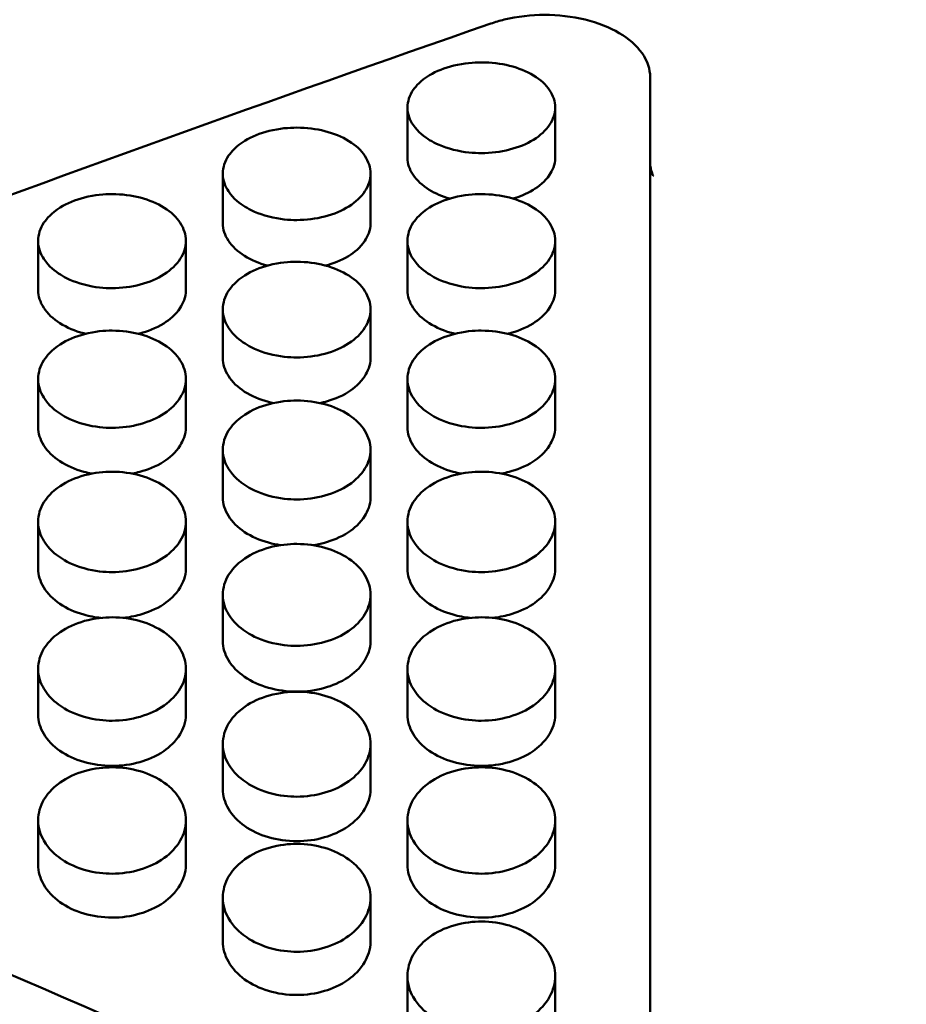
# Model space of a CAD drawing. Header units: millimetres. Extents: x 0 to 420, y 0 to 297.
# Tile 61 of 93: x 183.68 to 187.88, y 200.15 to 204.81. Entities that reach past the tile are written whole.
import ezdxf

# ---------------------------------------------------------------- set-up
doc = ezdxf.new("R2010")
doc.units = ezdxf.units.MM
doc.header["$LTSCALE"] = 0.75
doc.layers.add('FD_Dimensions', color=7, linetype='Continuous', lineweight=25)
doc.layers.add('Visible', color=7, linetype='Continuous', lineweight=50)
doc.styles.get("Standard").update_dxf_attribs({"font": 'arial.ttf'})
doc.dimstyles.new('Dim-ISO-25', dxfattribs={"dimtxt": 3.5, "dimasz": 3.5, "dimexe": 2.1, "dimexo": 2.1, "dimgap": 1.4, "dimtad": 1, "dimzin": 12, "dimdsep": 46, "dimtxsty": 'Standard', "dimcen": 0, "dimazin": 3, "dimtp": 0.1, "dimtm": 0.1, "dimtfac": 0.714286, "dimtmove": 0, "dimatfit": 3, "dimfxl": 1, "dimtzin": 12, "dimarcsym": 0})

# ---------------------------------------------------------------- blocks, each defined once
blk = doc.blocks.new('*D36')
at = {"layer": 'Defpoints', "color": 0, "transparency": 16777216}
for p in [(203.619897, 234.519927), (179.019897, 192.519927), (203.619897, 185.50414)]:
    blk.add_point(p, dxfattribs=at)
at = {"layer": 'FD_Dimensions', "color": 0, "lineweight": -2, "transparency": 16777216}
for p, q in [((179.019897, 194.619927), (179.019897, 236.619927)), ((203.619897, 187.60414), (203.619897, 236.619927)), ((182.519897, 234.519927), (200.119897, 234.519927))]:
    blk.add_line(p, q, dxfattribs=at)
at = {"layer": 'FD_Dimensions', "color": 0, "transparency": 16777216}
for points in [[(182.519897, 235.103261), (182.519897, 233.936594), (179.019897, 234.519927)], [(200.119897, 235.103261), (200.119897, 233.936594), (203.619897, 234.519927)]]:
    blk.add_solid(points, dxfattribs=at)
at = {"layer": 'FD_Dimensions', "color": 0, "transparency": 16777216, "insert": (191.319897, 237.706933), "char_height": 3.5, "attachment_point": 5}
blk.add_mtext('24.6', dxfattribs=at)
blk = doc.blocks.new('*D37')
at = {"layer": 'Defpoints', "color": 0, "transparency": 16777216}
for p in [(199.119897, 225.015219), (179.019897, 193.515219), (199.119897, 188.108598)]:
    blk.add_point(p, dxfattribs=at)
at = {"layer": 'FD_Dimensions', "color": 0, "lineweight": -2, "transparency": 16777216}
for p, q in [((179.019897, 195.615219), (179.019897, 227.115219)), ((199.119897, 190.208598), (199.119897, 227.115219)), ((182.519897, 225.015219), (195.619897, 225.015219))]:
    blk.add_line(p, q, dxfattribs=at)
at = {"layer": 'FD_Dimensions', "color": 0, "transparency": 16777216}
for points in [[(182.519897, 225.598552), (182.519897, 224.431886), (179.019897, 225.015219)], [(195.619897, 225.598552), (195.619897, 224.431886), (199.119897, 225.015219)]]:
    blk.add_solid(points, dxfattribs=at)
at = {"layer": 'FD_Dimensions', "color": 0, "transparency": 16777216, "insert": (189.069897, 228.202225), "char_height": 3.5, "attachment_point": 5}
blk.add_mtext('20.1', dxfattribs=at)
blk = doc.blocks.new('*D38')
at = {"layer": 'Defpoints', "color": 0, "transparency": 16777216}
for p in [(196.119897, 216.405562), (196.119897, 211.608598), (179.019897, 200.74665)]:
    blk.add_point(p, dxfattribs=at)
at = {"layer": 'FD_Dimensions', "color": 0, "lineweight": -2, "transparency": 16777216}
for p, q in [((179.019897, 202.84665), (179.019897, 218.505562)), ((196.119897, 213.708598), (196.119897, 218.505562)), ((182.519897, 216.405562), (192.619897, 216.405562))]:
    blk.add_line(p, q, dxfattribs=at)
at = {"layer": 'FD_Dimensions', "color": 0, "transparency": 16777216}
for points in [[(182.519897, 216.988895), (182.519897, 215.822229), (179.019897, 216.405562)], [(192.619897, 216.988895), (192.619897, 215.822229), (196.119897, 216.405562)]]:
    blk.add_solid(points, dxfattribs=at)
at = {"layer": 'FD_Dimensions', "color": 0, "transparency": 16777216, "insert": (187.569897, 219.562724), "char_height": 3.5, "attachment_point": 5}
blk.add_mtext('17.1', dxfattribs=at)

msp = doc.modelspace()

# ---------------------------------------------------------------- linework, layer by layer
at = {"layer": 'Visible', "extrusion": (0, 1, 0)}
for p, q in [((186.6699, 204.5397), (186.6699, 199.6107)), ((185.52, 204.1577), (185.52, 204.3956)), ((186.2198, 204.3955), (186.2198, 204.1576)), ((184.645, 203.8471), (184.645, 204.0824)), ((185.3448, 204.0824), (185.3448, 203.8471)), ((183.77, 203.531), (183.77, 203.7637)), ((184.4698, 203.7636), (184.4698, 203.531)), ((185.52, 203.531), (185.52, 203.7637)), ((186.2198, 203.7636), (186.2198, 203.531)), ((184.645, 203.2094), (184.645, 203.4394)), ((185.3448, 203.4394), (185.3448, 203.2094)), ((183.77, 202.8824), (183.77, 203.1096)), ((184.4698, 203.1096), (184.4698, 202.8823)), ((185.52, 202.8824), (185.52, 203.1096)), ((186.2198, 203.1096), (186.2198, 202.8823)), ((184.645, 202.5499), (184.645, 202.7745)), ((185.3448, 202.7744), (185.3448, 202.5499)), ((183.77, 202.2122), (183.77, 202.4339)), ((184.4698, 202.4339), (184.4698, 202.2122)), ((185.52, 202.2122), (185.52, 202.4339)), ((186.2198, 202.4339), (186.2198, 202.2122)), ((184.645, 201.8693), (184.645, 202.0881)), ((185.3448, 202.088), (185.3448, 201.8692)), ((183.77, 201.5211), (183.77, 201.7371)), ((184.4698, 201.737), (184.4698, 201.5211)), ((185.52, 201.5211), (185.52, 201.7371)), ((186.2198, 201.737), (186.2198, 201.5211)), ((184.645, 201.1679), (184.645, 201.3809)), ((185.3448, 201.3808), (185.3448, 201.1678)), ((183.77, 200.8096), (183.77, 201.0196)), ((184.4698, 201.0196), (184.4698, 200.8096)), ((185.52, 200.8096), (185.52, 201.0196)), ((186.2198, 201.0196), (186.2198, 200.8096)), ((184.645, 200.4464), (184.645, 200.6534)), ((185.3448, 200.6533), (185.3448, 200.4463)), ((185.52, 200.0783), (185.52, 200.2822)), ((186.2198, 200.2821), (186.2198, 200.0782))]:
    msp.add_line(p, q, dxfattribs=at)
at = {"layer": 'Visible'}
for points in [[(185.946, 205.9879), (183.6373, 205.2523), (181.3286, 204.4505), (179.0199, 203.5878)], [(185.9146, 204.7935), (183.8577, 204.0783), (181.8007, 203.3127), (179.7438, 202.5006)], [(179.7438, 201.9214), (181.8007, 201.0878), (183.8577, 200.2087), (185.9146, 199.2886)], [(179.0199, 200.7466), (181.3286, 199.7652), (183.6373, 198.7291), (185.946, 197.6449)]]:
    msp.add_open_spline(points, degree=3, dxfattribs=at)
for points, knots in [([(186.6699, 204.5397), (186.6699, 204.577), (186.6574, 204.6168), (186.6063, 204.6895), (186.5678, 204.7226), (186.4791, 204.7748), (186.4228, 204.7973), (186.2996, 204.8271), (186.2327, 204.8345), (186.1699, 204.8345), (186.1071, 204.8345), (186.0401, 204.8271), (185.9565, 204.8069), (185.9351, 204.8005), (185.9146, 204.7935)], [0.2260261, 0.2260261, 0.2260261, 0.2260261, 0.2448609, 0.2448609, 0.2636957, 0.2636957, 0.2825301, 0.2825301, 0.3013646, 0.3013646, 0.3013646, 0.3201989, 0.3201989, 0.3269536, 0.3269536, 0.3269536, 0.3269536]), ([(185.8699, 204.1799), (185.8354, 204.1799), (185.7903, 204.1829), (185.6847, 204.2095), (185.6491, 204.2272), (185.6021, 204.2559), (185.5705, 204.2787), (185.5318, 204.3357), (185.5199, 204.3631), (185.5202, 204.4249), (185.5294, 204.4533), (185.5599, 204.4976), (185.5819, 204.5231), (185.6573, 204.5683), (185.6961, 204.5839), (185.7882, 204.6064), (185.8341, 204.6097), (185.8699, 204.6097)], [-0.1685904, -0.1685904, -0.1685904, -0.1685904, -0.1359418, -0.1359418, -0.1024572, -0.1024572, -0.0703864, -0.0703864, -0.049943, -0.049943, -0.0321995, -0.0321995, -0.0201285, -0.0201285, -0.0107276, -0.0107276, -0.000001, -0.000001, -0.000001, -0.000001]), ([(185.8699, 204.6097), (185.9635, 204.6098), (186.0511, 204.5876), (186.1173, 204.5475), (186.1503, 204.5274), (186.1755, 204.5045), (186.1931, 204.4783), (186.2107, 204.4521), (186.2196, 204.4246), (186.2198, 204.3962), (186.2199, 204.3678), (186.211, 204.3404), (186.1931, 204.3138), (186.1752, 204.2873), (186.1497, 204.2637), (186.1173, 204.2435), (186.085, 204.2234), (186.0473, 204.2078), (186.0038, 204.1966), (185.9602, 204.1854), (185.9159, 204.1798), (185.8699, 204.1799)], [0.5, 0.5, 0.5, 0.5, 0.625, 0.625, 0.625, 0.6875, 0.6875, 0.6875, 0.75, 0.75, 0.75, 0.8125, 0.8125, 0.8125, 0.875, 0.875, 0.875, 0.9375, 0.9375, 0.9375, 1, 1, 1, 1]), ([(184.9949, 203.8629), (184.9604, 203.8629), (184.9153, 203.8659), (184.8097, 203.893), (184.7742, 203.9111), (184.7271, 203.9403), (184.6955, 203.9635), (184.6568, 204.0215), (184.6449, 204.0493), (184.6452, 204.1123), (184.6544, 204.1412), (184.6849, 204.1863), (184.7069, 204.2123), (184.7823, 204.2583), (184.8211, 204.2742), (184.9132, 204.2971), (184.9591, 204.3005), (184.9949, 204.3005)], [-0.1686053, -0.1686053, -0.1686053, -0.1686053, -0.1359499, -0.1359499, -0.1024604, -0.1024604, -0.0703879, -0.0703879, -0.0499437, -0.0499437, -0.0321998, -0.0321998, -0.0201287, -0.0201287, -0.0107277, -0.0107277, -0.000001, -0.000001, -0.000001, -0.000001]), ([(184.9949, 204.3005), (185.0885, 204.3006), (185.1761, 204.2779), (185.2423, 204.2371), (185.2753, 204.2167), (185.3006, 204.1933), (185.3181, 204.1667), (185.3357, 204.14), (185.3446, 204.112), (185.3448, 204.0831), (185.3449, 204.0541), (185.336, 204.0262), (185.3181, 203.9992), (185.3002, 203.9722), (185.2747, 203.9482), (185.2423, 203.9276), (185.21, 203.9071), (185.1723, 203.8912), (185.1288, 203.8799), (185.0852, 203.8685), (185.0409, 203.8628), (184.9949, 203.8629)], [0.5, 0.5, 0.5, 0.5, 0.625, 0.625, 0.625, 0.6875, 0.6875, 0.6875, 0.75, 0.75, 0.75, 0.8125, 0.8125, 0.8125, 0.875, 0.875, 0.875, 0.9375, 0.9375, 0.9375, 1, 1, 1, 1]), ([(185.52, 204.1577), (185.52, 204.1297), (185.5289, 204.1028), (185.5643, 204.0506), (185.5903, 204.0266), (185.6519, 203.9888), (185.6842, 203.975), (185.7203, 203.9646)], [0.05135306, 0.05135306, 0.05135306, 0.05135306, 0.06922425, 0.06922425, 0.08742447, 0.08742447, 0.10310119, 0.10310119, 0.10310119, 0.10310119]), ([(186.0195, 203.9646), (186.0502, 203.9735), (186.0833, 203.9862), (186.1421, 204.0219), (186.1715, 204.045), (186.207, 204.097), (186.2198, 204.1241), (186.2198, 204.1576)], [0.01562342, 0.01562342, 0.01562342, 0.01562342, 0.02519823, 0.02519823, 0.03341512, 0.03341512, 0.03876478, 0.03876478, 0.03876478, 0.03876478]), ([(186.6699, 204.1343), (186.6699, 204.1082), (186.6788, 204.0833), (186.6843, 204.0733), (186.6851, 204.0723), (186.6851, 204.0723)], [0, 0, 0, 0, 0.02587467, 0.02587467, 0.03240537, 0.03240537, 0.03240537, 0.03240537]), ([(184.1199, 203.5403), (184.0854, 203.5403), (184.0403, 203.5434), (183.9347, 203.571), (183.8992, 203.5893), (183.8521, 203.619), (183.8205, 203.6427), (183.7818, 203.7017), (183.7699, 203.73), (183.7702, 203.7941), (183.7794, 203.8235), (183.8099, 203.8694), (183.8319, 203.8959), (183.9073, 203.9427), (183.9461, 203.9588), (184.0382, 203.9822), (184.0841, 203.9856), (184.1199, 203.9856)], [-0.1686138, -0.1686138, -0.1686138, -0.1686138, -0.1359571, -0.1359571, -0.1024668, -0.1024668, -0.0703942, -0.0703942, -0.049949, -0.049949, -0.0322035, -0.0322035, -0.0201309, -0.0201309, -0.0107286, -0.0107286, -0.000001, -0.000001, -0.000001, -0.000001]), ([(184.1199, 203.9856), (184.2135, 203.9857), (184.3011, 203.9627), (184.3673, 203.9211), (184.4003, 203.9003), (184.4256, 203.8765), (184.4432, 203.8494), (184.4607, 203.8223), (184.4696, 203.7938), (184.4698, 203.7643), (184.4699, 203.7349), (184.461, 203.7065), (184.4431, 203.679), (184.4252, 203.6515), (184.3997, 203.6271), (184.3673, 203.6062), (184.335, 203.5853), (184.2973, 203.5691), (184.2538, 203.5576), (184.2102, 203.546), (184.1659, 203.5402), (184.1199, 203.5403)], [0.5, 0.5, 0.5, 0.5, 0.625, 0.625, 0.625, 0.6875, 0.6875, 0.6875, 0.75, 0.75, 0.75, 0.8125, 0.8125, 0.8125, 0.875, 0.875, 0.875, 0.9375, 0.9375, 0.9375, 1, 1, 1, 1]), ([(185.8699, 203.5403), (185.8354, 203.5403), (185.7903, 203.5434), (185.6847, 203.571), (185.6492, 203.5893), (185.6021, 203.619), (185.5705, 203.6427), (185.5318, 203.7017), (185.5199, 203.73), (185.5202, 203.7941), (185.5294, 203.8235), (185.5599, 203.8694), (185.5819, 203.8959), (185.6573, 203.9427), (185.6961, 203.9588), (185.7882, 203.9822), (185.8341, 203.9856), (185.8699, 203.9856)], [-0.1685955, -0.1685955, -0.1685955, -0.1685955, -0.1359425, -0.1359425, -0.1024554, -0.1024554, -0.0703852, -0.0703852, -0.049942, -0.049942, -0.0321988, -0.0321988, -0.0201281, -0.0201281, -0.0107274, -0.0107274, -0.000001, -0.000001, -0.000001, -0.000001]), ([(185.8699, 203.9856), (185.9635, 203.9857), (186.0511, 203.9627), (186.1173, 203.9211), (186.1503, 203.9003), (186.1755, 203.8765), (186.1931, 203.8494), (186.2107, 203.8223), (186.2196, 203.7938), (186.2198, 203.7643), (186.2199, 203.7349), (186.211, 203.7065), (186.1931, 203.679), (186.1752, 203.6515), (186.1497, 203.6271), (186.1173, 203.6062), (186.085, 203.5853), (186.0473, 203.5691), (186.0038, 203.5576), (185.9602, 203.546), (185.9159, 203.5402), (185.8699, 203.5403)], [0.5, 0.5, 0.5, 0.5, 0.625, 0.625, 0.625, 0.6875, 0.6875, 0.6875, 0.75, 0.75, 0.75, 0.8125, 0.8125, 0.8125, 0.875, 0.875, 0.875, 0.9375, 0.9375, 0.9375, 1, 1, 1, 1]), ([(184.645, 203.8471), (184.645, 203.8186), (184.6539, 203.7913), (184.6893, 203.7381), (184.7153, 203.7137), (184.78, 203.6733), (184.8163, 203.6582), (184.8573, 203.6472)], [0.05135363, 0.05135363, 0.05135363, 0.05135363, 0.06922512, 0.06922512, 0.08742557, 0.08742557, 0.10480804, 0.10480804, 0.10480804, 0.10480804]), ([(185.1326, 203.6472), (185.1665, 203.6563), (185.2042, 203.6701), (185.2671, 203.7089), (185.2965, 203.7324), (185.332, 203.7854), (185.3448, 203.8129), (185.3448, 203.8471)], [0.01436957, 0.01436957, 0.01436957, 0.01436957, 0.0251976, 0.0251976, 0.03341377, 0.03341377, 0.03876108, 0.03876108, 0.03876108, 0.03876108]), ([(184.9949, 203.2122), (184.9604, 203.2122), (184.9153, 203.2154), (184.8097, 203.2434), (184.7742, 203.2621), (184.7271, 203.2923), (184.6955, 203.3163), (184.6568, 203.3764), (184.6449, 203.4051), (184.6452, 203.4703), (184.6544, 203.5002), (184.6849, 203.5469), (184.7069, 203.5739), (184.7823, 203.6215), (184.8211, 203.6379), (184.9132, 203.6617), (184.9591, 203.6651), (184.9949, 203.6652)], [-0.1686237, -0.1686237, -0.1686237, -0.1686237, -0.1359644, -0.1359644, -0.1024721, -0.1024721, -0.0703984, -0.0703984, -0.0499515, -0.0499515, -0.0322044, -0.0322044, -0.0201313, -0.0201313, -0.0107287, -0.0107287, -0.000001, -0.000001, -0.000001, -0.000001]), ([(184.9949, 203.6652), (185.0885, 203.6653), (185.1761, 203.6418), (185.2423, 203.5995), (185.2753, 203.5784), (185.3006, 203.5542), (185.3181, 203.5266), (185.3357, 203.499), (185.3446, 203.47), (185.3448, 203.44), (185.3449, 203.4101), (185.336, 203.3812), (185.3181, 203.3533), (185.3002, 203.3253), (185.2747, 203.3004), (185.2423, 203.2792), (185.21, 203.258), (185.1723, 203.2415), (185.1288, 203.2298), (185.0852, 203.218), (185.0409, 203.2122), (184.9949, 203.2122)], [0.5, 0.5, 0.5, 0.5, 0.625, 0.625, 0.625, 0.6875, 0.6875, 0.6875, 0.75, 0.75, 0.75, 0.8125, 0.8125, 0.8125, 0.875, 0.875, 0.875, 0.9375, 0.9375, 0.9375, 1, 1, 1, 1]), ([(183.77, 203.531), (183.77, 203.502), (183.7789, 203.4742), (183.8143, 203.4201), (183.8403, 203.3952), (183.9061, 203.3535), (183.9436, 203.3377), (183.9892, 203.3258), (183.9921, 203.325), (183.9951, 203.3243)], [0.05135861, 0.05135861, 0.05135861, 0.05135861, 0.06923154, 0.06923154, 0.08743353, 0.08743353, 0.10538322, 0.10538322, 0.10661035, 0.10661035, 0.10661035, 0.10661035]), ([(184.2448, 203.3243), (184.2472, 203.3249), (184.2496, 203.3255), (184.2872, 203.3353), (184.3272, 203.3496), (184.3921, 203.3904), (184.4215, 203.4143), (184.457, 203.4682), (184.4698, 203.4962), (184.4698, 203.531)], [0.01299677, 0.01299677, 0.01299677, 0.01299677, 0.01376117, 0.01376117, 0.02519738, 0.02519738, 0.03341314, 0.03341314, 0.0387594, 0.0387594, 0.0387594, 0.0387594]), ([(185.52, 203.531), (185.52, 203.502), (185.5289, 203.4742), (185.5643, 203.4201), (185.5903, 203.3952), (185.6561, 203.3535), (185.6936, 203.3377), (185.7392, 203.3258), (185.7421, 203.325), (185.7451, 203.3243)], [0.05135209, 0.05135209, 0.05135209, 0.05135209, 0.06922297, 0.06922297, 0.08742293, 0.08742293, 0.10537031, 0.10537031, 0.10659745, 0.10659745, 0.10659745, 0.10659745]), ([(185.9948, 203.3243), (185.9972, 203.3249), (185.9996, 203.3255), (186.0372, 203.3353), (186.0772, 203.3496), (186.1421, 203.3904), (186.1715, 203.4143), (186.207, 203.4682), (186.2198, 203.4962), (186.2198, 203.531)], [0.01299677, 0.01299677, 0.01299677, 0.01299677, 0.01376111, 0.01376111, 0.02519815, 0.02519815, 0.03341474, 0.03341474, 0.03876326, 0.03876326, 0.03876326, 0.03876326]), ([(184.1199, 202.8787), (184.0854, 202.8787), (184.0403, 202.8819), (183.9347, 202.9104), (183.8992, 202.9294), (183.8521, 202.9601), (183.8205, 202.9845), (183.7818, 203.0455), (183.7699, 203.0748), (183.7702, 203.1411), (183.7794, 203.1714), (183.8099, 203.2189), (183.8319, 203.2463), (183.9073, 203.2948), (183.9461, 203.3115), (184.0382, 203.3357), (184.0841, 203.3392), (184.1199, 203.3392)], [-0.1686393, -0.1686393, -0.1686393, -0.1686393, -0.1359798, -0.1359798, -0.1024871, -0.1024871, -0.0704126, -0.0704126, -0.0499633, -0.0499633, -0.0322128, -0.0322128, -0.0201363, -0.0201363, -0.0107308, -0.0107308, -0.000001, -0.000001, -0.000001, -0.000001]), ([(184.1199, 203.3392), (184.2135, 203.3393), (184.3011, 203.3155), (184.3673, 203.2724), (184.4003, 203.2509), (184.4256, 203.2263), (184.4432, 203.1983), (184.4607, 203.1702), (184.4696, 203.1407), (184.4698, 203.1103), (184.4699, 203.0799), (184.461, 203.0505), (184.4431, 203.0221), (184.4252, 202.9936), (184.3997, 202.9684), (184.3673, 202.9468), (184.335, 202.9252), (184.2973, 202.9085), (184.2538, 202.8966), (184.2102, 202.8846), (184.1659, 202.8786), (184.1199, 202.8787)], [0.5, 0.5, 0.5, 0.5, 0.625, 0.625, 0.625, 0.6875, 0.6875, 0.6875, 0.75, 0.75, 0.75, 0.8125, 0.8125, 0.8125, 0.875, 0.875, 0.875, 0.9375, 0.9375, 0.9375, 1, 1, 1, 1]), ([(185.8699, 202.8787), (185.8354, 202.8787), (185.7903, 202.8819), (185.6847, 202.9104), (185.6492, 202.9294), (185.6021, 202.9601), (185.5705, 202.9845), (185.5318, 203.0455), (185.5199, 203.0748), (185.5202, 203.1411), (185.5294, 203.1714), (185.5599, 203.2189), (185.5819, 203.2463), (185.6573, 203.2948), (185.6961, 203.3115), (185.7883, 203.3357), (185.8341, 203.3392), (185.8699, 203.3392)], [-0.1685931, -0.1685931, -0.1685931, -0.1685931, -0.1359358, -0.1359358, -0.1024473, -0.1024473, -0.0703791, -0.0703791, -0.0499374, -0.0499374, -0.0321958, -0.0321958, -0.0201264, -0.0201264, -0.0107266, -0.0107266, -0.000001, -0.000001, -0.000001, -0.000001]), ([(185.8699, 203.3392), (185.9635, 203.3393), (186.0511, 203.3155), (186.1173, 203.2724), (186.1503, 203.2509), (186.1755, 203.2263), (186.1931, 203.1983), (186.2107, 203.1702), (186.2196, 203.1407), (186.2198, 203.1103), (186.2199, 203.0799), (186.211, 203.0505), (186.1931, 203.0221), (186.1752, 202.9936), (186.1497, 202.9684), (186.1173, 202.9468), (186.085, 202.9252), (186.0473, 202.9085), (186.0038, 202.8966), (185.9602, 202.8846), (185.9159, 202.8786), (185.8699, 202.8787)], [0.5, 0.5, 0.5, 0.5, 0.625, 0.625, 0.625, 0.6875, 0.6875, 0.6875, 0.75, 0.75, 0.75, 0.8125, 0.8125, 0.8125, 0.875, 0.875, 0.875, 0.9375, 0.9375, 0.9375, 1, 1, 1, 1]), ([(184.645, 203.2094), (184.645, 203.1799), (184.6539, 203.1516), (184.6893, 203.0966), (184.7153, 203.0713), (184.7811, 203.0288), (184.8186, 203.0129), (184.8688, 202.9994), (184.8764, 202.9976), (184.884, 202.9959)], [0.051359, 0.051359, 0.051359, 0.051359, 0.06923185, 0.06923185, 0.08743387, 0.08743387, 0.10538315, 0.10538315, 0.10855035, 0.10855035, 0.10855035, 0.10855035]), ([(185.1059, 202.9959), (185.113, 202.9975), (185.12, 202.9992), (185.1622, 203.0104), (185.2022, 203.0249), (185.2671, 203.0664), (185.2965, 203.0907), (185.332, 203.1455), (185.3448, 203.174), (185.3448, 203.2094)], [0.0115049, 0.0115049, 0.0115049, 0.0115049, 0.01376122, 0.01376122, 0.02519776, 0.02519776, 0.03341401, 0.03341401, 0.03876106, 0.03876106, 0.03876106, 0.03876106]), ([(184.9949, 202.5398), (184.9604, 202.5398), (184.9153, 202.5431), (184.8097, 202.572), (184.7742, 202.5913), (184.7271, 202.6225), (184.6955, 202.6473), (184.6568, 202.7093), (184.6449, 202.739), (184.6452, 202.8064), (184.6544, 202.8373), (184.6849, 202.8855), (184.7069, 202.9134), (184.7823, 202.9626), (184.8211, 202.9796), (184.9132, 203.0042), (184.9591, 203.0077), (184.9949, 203.0078)], [-0.1686166, -0.1686166, -0.1686166, -0.1686166, -0.1359542, -0.1359542, -0.1024618, -0.1024618, -0.070392, -0.070392, -0.0499472, -0.0499472, -0.0322018, -0.0322018, -0.0201298, -0.0201298, -0.0107281, -0.0107281, -0.000001, -0.000001, -0.000001, -0.000001]), ([(184.9949, 203.0078), (185.0885, 203.0079), (185.1761, 202.9836), (185.2423, 202.9399), (185.2753, 202.918), (185.3006, 202.8931), (185.3181, 202.8645), (185.3357, 202.836), (185.3446, 202.806), (185.3448, 202.7751), (185.3449, 202.7442), (185.336, 202.7143), (185.3181, 202.6855), (185.3002, 202.6566), (185.2747, 202.6309), (185.2423, 202.609), (185.21, 202.5871), (185.1723, 202.5701), (185.1288, 202.5579), (185.0852, 202.5458), (185.0409, 202.5397), (184.9949, 202.5398)], [0.5, 0.5, 0.5, 0.5, 0.625, 0.625, 0.625, 0.6875, 0.6875, 0.6875, 0.75, 0.75, 0.75, 0.8125, 0.8125, 0.8125, 0.875, 0.875, 0.875, 0.9375, 0.9375, 0.9375, 1, 1, 1, 1]), ([(183.77, 202.8824), (183.77, 202.8523), (183.7789, 202.8236), (183.8143, 202.7676), (183.8403, 202.742), (183.9061, 202.6988), (183.9436, 202.6826), (183.9989, 202.6675), (184.0117, 202.6646), (184.0247, 202.6621)], [0.05137576, 0.05137576, 0.05137576, 0.05137576, 0.0692565, 0.0692565, 0.08746654, 0.08746654, 0.1054239, 0.1054239, 0.11075136, 0.11075136, 0.11075136, 0.11075136]), ([(184.2154, 202.6622), (184.2277, 202.6645), (184.2399, 202.6673), (184.2872, 202.68), (184.3272, 202.6948), (184.3921, 202.7369), (184.4215, 202.7616), (184.457, 202.8174), (184.4698, 202.8464), (184.4698, 202.8823)], [0.00984568, 0.00984568, 0.00984568, 0.00984568, 0.01376117, 0.01376117, 0.02519779, 0.02519779, 0.03341374, 0.03341374, 0.0387606, 0.0387606, 0.0387606, 0.0387606]), ([(185.52, 202.8824), (185.52, 202.8523), (185.5289, 202.8236), (185.5643, 202.7676), (185.5903, 202.742), (185.6561, 202.6988), (185.6936, 202.6826), (185.7489, 202.6675), (185.7617, 202.6646), (185.7747, 202.6621)], [0.0513479, 0.0513479, 0.0513479, 0.0513479, 0.06921733, 0.06921733, 0.08741583, 0.08741583, 0.10536152, 0.10536152, 0.11068593, 0.11068593, 0.11068593, 0.11068593]), ([(185.9654, 202.6622), (185.9777, 202.6645), (185.9899, 202.6673), (186.0372, 202.68), (186.0772, 202.6948), (186.1421, 202.7369), (186.1715, 202.7616), (186.207, 202.8174), (186.2198, 202.8464), (186.2198, 202.8823)], [0.00984576, 0.00984576, 0.00984576, 0.00984576, 0.01376142, 0.01376142, 0.02519782, 0.02519782, 0.03341393, 0.03341393, 0.03876057, 0.03876057, 0.03876057, 0.03876057]), ([(184.1199, 202.1956), (184.0854, 202.1956), (184.0403, 202.1989), (183.9347, 202.2283), (183.8992, 202.2479), (183.8521, 202.2796), (183.8205, 202.3048), (183.7818, 202.3678), (183.7699, 202.398), (183.7702, 202.4664), (183.7794, 202.4977), (183.8099, 202.5468), (183.8319, 202.575), (183.9073, 202.625), (183.9461, 202.6423), (184.0382, 202.6673), (184.0841, 202.6709), (184.1199, 202.6709)], [-0.1686598, -0.1686598, -0.1686598, -0.1686598, -0.135995, -0.135995, -0.102498, -0.102498, -0.0704208, -0.0704208, -0.0499684, -0.0499684, -0.0322145, -0.0322145, -0.0201369, -0.0201369, -0.010731, -0.010731, -0.000001, -0.000001, -0.000001, -0.000001]), ([(184.1199, 202.6709), (184.2135, 202.671), (184.3011, 202.6464), (184.3673, 202.602), (184.4003, 202.5798), (184.4256, 202.5544), (184.4432, 202.5254), (184.4607, 202.4965), (184.4696, 202.466), (184.4698, 202.4346), (184.4699, 202.4032), (184.461, 202.3729), (184.4431, 202.3435), (184.4252, 202.3142), (184.3997, 202.2881), (184.3673, 202.2659), (184.335, 202.2436), (184.2973, 202.2264), (184.2538, 202.214), (184.2102, 202.2017), (184.1659, 202.1955), (184.1199, 202.1956)], [0.5, 0.5, 0.5, 0.5, 0.625, 0.625, 0.625, 0.6875, 0.6875, 0.6875, 0.75, 0.75, 0.75, 0.8125, 0.8125, 0.8125, 0.875, 0.875, 0.875, 0.9375, 0.9375, 0.9375, 1, 1, 1, 1]), ([(185.8699, 202.1956), (185.8354, 202.1956), (185.7903, 202.1989), (185.6847, 202.2283), (185.6492, 202.2479), (185.6021, 202.2796), (185.5705, 202.3048), (185.5318, 202.3678), (185.5199, 202.398), (185.5202, 202.4664), (185.5294, 202.4977), (185.5599, 202.5468), (185.5819, 202.575), (185.6573, 202.625), (185.6961, 202.6423), (185.7883, 202.6673), (185.8341, 202.6709), (185.8699, 202.6709)], [-0.1685728, -0.1685728, -0.1685728, -0.1685728, -0.1359174, -0.1359174, -0.1024322, -0.1024322, -0.0703695, -0.0703695, -0.0499309, -0.0499309, -0.0321919, -0.0321919, -0.0201241, -0.0201241, -0.0107257, -0.0107257, -0.000001, -0.000001, -0.000001, -0.000001]), ([(185.8699, 202.6709), (185.9635, 202.671), (186.0511, 202.6464), (186.1173, 202.602), (186.1503, 202.5798), (186.1755, 202.5544), (186.1931, 202.5254), (186.2107, 202.4965), (186.2196, 202.466), (186.2198, 202.4346), (186.2199, 202.4032), (186.211, 202.3729), (186.1931, 202.3435), (186.1752, 202.3142), (186.1497, 202.2881), (186.1173, 202.2659), (186.085, 202.2436), (186.0473, 202.2264), (186.0038, 202.214), (185.9602, 202.2017), (185.9159, 202.1955), (185.8699, 202.1956)], [0.5, 0.5, 0.5, 0.5, 0.625, 0.625, 0.625, 0.6875, 0.6875, 0.6875, 0.75, 0.75, 0.75, 0.8125, 0.8125, 0.8125, 0.875, 0.875, 0.875, 0.9375, 0.9375, 0.9375, 1, 1, 1, 1]), ([(184.645, 202.5499), (184.645, 202.5194), (184.6539, 202.4902), (184.6893, 202.4334), (184.7153, 202.4073), (184.7811, 202.3634), (184.8186, 202.3469), (184.8799, 202.33), (184.8989, 202.326), (184.9181, 202.323)], [0.05135516, 0.05135516, 0.05135516, 0.05135516, 0.06922642, 0.06922642, 0.08742683, 0.08742683, 0.10537435, 0.10537435, 0.11321462, 0.11321462, 0.11321462, 0.11321462]), ([(185.072, 202.323), (185.0906, 202.3259), (185.1089, 202.3298), (185.1622, 202.3444), (185.2022, 202.3594), (185.2671, 202.4022), (185.2965, 202.4273), (185.332, 202.4839), (185.3448, 202.5134), (185.3448, 202.5499)], [0.00791281, 0.00791281, 0.00791281, 0.00791281, 0.01376156, 0.01376156, 0.02519767, 0.02519767, 0.03341337, 0.03341337, 0.03875883, 0.03875883, 0.03875883, 0.03875883]), ([(184.9949, 201.8462), (184.9604, 201.8462), (184.9153, 201.8495), (184.8097, 201.8794), (184.7742, 201.8992), (184.7271, 201.9314), (184.6955, 201.957), (184.6568, 202.0209), (184.6449, 202.0516), (184.6452, 202.1211), (184.6544, 202.1529), (184.6849, 202.2027), (184.7069, 202.2314), (184.7823, 202.2822), (184.8211, 202.2997), (184.9133, 202.3251), (184.9591, 202.3288), (184.9949, 202.3288)], [-0.1685939, -0.1685939, -0.1685939, -0.1685939, -0.1359364, -0.1359364, -0.102449, -0.102449, -0.0703838, -0.0703838, -0.0499416, -0.0499416, -0.0321984, -0.0321984, -0.0201278, -0.0201278, -0.0107272, -0.0107272, -0.000001, -0.000001, -0.000001, -0.000001]), ([(184.9949, 202.3288), (185.0885, 202.3289), (185.1761, 202.3039), (185.2423, 202.2588), (185.2753, 202.2362), (185.3006, 202.2104), (185.3181, 202.181), (185.3357, 202.1516), (185.3446, 202.1207), (185.3448, 202.0888), (185.3449, 202.0569), (185.336, 202.0261), (185.3181, 201.9963), (185.3002, 201.9665), (185.2747, 201.9401), (185.2423, 201.9175), (185.21, 201.8949), (185.1723, 201.8774), (185.1288, 201.8649), (185.0852, 201.8524), (185.0409, 201.8461), (184.9949, 201.8462)], [0.5, 0.5, 0.5, 0.5, 0.625, 0.625, 0.625, 0.6875, 0.6875, 0.6875, 0.75, 0.75, 0.75, 0.8125, 0.8125, 0.8125, 0.875, 0.875, 0.875, 0.9375, 0.9375, 0.9375, 1, 1, 1, 1]), ([(183.77, 202.2122), (183.77, 202.1812), (183.7789, 202.1516), (183.8143, 202.0938), (183.8403, 202.0673), (183.9061, 202.0228), (183.9436, 202.006), (184.0126, 201.9867), (184.0396, 201.9815), (184.0672, 201.9786)], [0.05137915, 0.05137915, 0.05137915, 0.05137915, 0.06926182, 0.06926182, 0.08747388, 0.08747388, 0.1054331, 0.1054331, 0.11652842, 0.11652842, 0.11652842, 0.11652842]), ([(184.1731, 201.9786), (184.2, 201.9815), (184.2262, 201.9865), (184.2872, 202.0034), (184.3272, 202.0187), (184.3921, 202.0621), (184.4215, 202.0876), (184.457, 202.1452), (184.4698, 202.1751), (184.4698, 202.2122)], [0.00541896, 0.00541896, 0.00541896, 0.00541896, 0.01376127, 0.01376127, 0.02519769, 0.02519769, 0.03341378, 0.03341378, 0.03876028, 0.03876028, 0.03876028, 0.03876028]), ([(185.52, 202.2122), (185.52, 202.1812), (185.5289, 202.1516), (185.5643, 202.0938), (185.5903, 202.0673), (185.6561, 202.0228), (185.6936, 202.006), (185.7626, 201.9867), (185.7896, 201.9815), (185.8172, 201.9786)], [0.05134205, 0.05134205, 0.05134205, 0.05134205, 0.06920919, 0.06920919, 0.08740536, 0.08740536, 0.10534865, 0.10534865, 0.11643449, 0.11643449, 0.11643449, 0.11643449]), ([(185.9231, 201.9786), (185.95, 201.9815), (185.9762, 201.9865), (186.0372, 202.0034), (186.0772, 202.0187), (186.1371, 202.0588), (186.1692, 202.0839), (186.207, 202.1452), (186.2198, 202.1751), (186.2198, 202.2122)], [0.00541897, 0.00541897, 0.00541897, 0.00541897, 0.01376162, 0.01376162, 0.02519755, 0.02519755, 0.03188402, 0.03188402, 0.03581096, 0.03581096, 0.03581096, 0.03581096]), ([(184.1199, 201.4916), (184.0854, 201.4916), (184.0403, 201.495), (183.9347, 201.5253), (183.8992, 201.5454), (183.8521, 201.5781), (183.8205, 201.604), (183.7818, 201.6689), (183.7699, 201.7), (183.7702, 201.7705), (183.7794, 201.8028), (183.8099, 201.8534), (183.8319, 201.8825), (183.9073, 201.934), (183.9461, 201.9519), (184.0382, 201.9776), (184.0841, 201.9813), (184.1199, 201.9814)], [-0.1686453, -0.1686453, -0.1686453, -0.1686453, -0.1359829, -0.1359829, -0.1024884, -0.1024884, -0.0704139, -0.0704139, -0.0499636, -0.0499636, -0.0322121, -0.0322121, -0.0201357, -0.0201357, -0.0107305, -0.0107305, -0.000001, -0.000001, -0.000001, -0.000001]), ([(184.1199, 201.9814), (184.2135, 201.9815), (184.3011, 201.9561), (184.3673, 201.9103), (184.4003, 201.8874), (184.4256, 201.8612), (184.4432, 201.8314), (184.4607, 201.8015), (184.4696, 201.7701), (184.4698, 201.7378), (184.4699, 201.7054), (184.461, 201.6742), (184.4431, 201.6439), (184.4252, 201.6137), (184.3997, 201.5869), (184.3673, 201.564), (184.335, 201.541), (184.2973, 201.5233), (184.2538, 201.5106), (184.2102, 201.4979), (184.1659, 201.4915), (184.1199, 201.4916)], [0.5, 0.5, 0.5, 0.5, 0.625, 0.625, 0.625, 0.6875, 0.6875, 0.6875, 0.75, 0.75, 0.75, 0.8125, 0.8125, 0.8125, 0.875, 0.875, 0.875, 0.9375, 0.9375, 0.9375, 1, 1, 1, 1]), ([(185.8699, 201.4916), (185.8354, 201.4916), (185.7903, 201.495), (185.6847, 201.5253), (185.6492, 201.5454), (185.6021, 201.5781), (185.5705, 201.604), (185.5318, 201.6689), (185.5199, 201.7), (185.5202, 201.7705), (185.5294, 201.8028), (185.5599, 201.8534), (185.5819, 201.8825), (185.6573, 201.934), (185.6961, 201.9519), (185.7883, 201.9776), (185.8341, 201.9813), (185.8699, 201.9814)], [-0.1685636, -0.1685636, -0.1685636, -0.1685636, -0.1359122, -0.1359122, -0.1024307, -0.1024307, -0.0703707, -0.0703707, -0.0499327, -0.0499327, -0.0321935, -0.0321935, -0.0201252, -0.0201252, -0.0107261, -0.0107261, -0.000001, -0.000001, -0.000001, -0.000001]), ([(185.8699, 201.9814), (185.9635, 201.9815), (186.0511, 201.9561), (186.1173, 201.9103), (186.1503, 201.8874), (186.1755, 201.8612), (186.1931, 201.8314), (186.2107, 201.8015), (186.2196, 201.7701), (186.2198, 201.7378), (186.2199, 201.7054), (186.211, 201.6742), (186.1931, 201.6439), (186.1752, 201.6137), (186.1497, 201.5869), (186.1173, 201.564), (186.085, 201.541), (186.0473, 201.5233), (186.0038, 201.5106), (185.9602, 201.4979), (185.9159, 201.4915), (185.8699, 201.4916)], [0.5, 0.5, 0.5, 0.5, 0.625, 0.625, 0.625, 0.6875, 0.6875, 0.6875, 0.75, 0.75, 0.75, 0.8125, 0.8125, 0.8125, 0.875, 0.875, 0.875, 0.9375, 0.9375, 0.9375, 1, 1, 1, 1]), ([(184.645, 201.8693), (184.645, 201.8378), (184.6539, 201.8077), (184.6893, 201.7491), (184.7153, 201.7222), (184.7811, 201.677), (184.8186, 201.66), (184.9041, 201.6356), (184.9485, 201.6294), (184.9949, 201.6293)], [0.05135007, 0.05135007, 0.05135007, 0.05135007, 0.06921952, 0.06921952, 0.08741813, 0.08741813, 0.10536366, 0.10536366, 0.12338595, 0.12338595, 0.12338595, 0.12338595]), ([(184.9949, 201.6293), (185.0408, 201.6293), (185.0845, 201.6354), (185.1622, 201.6573), (185.2022, 201.6728), (185.2621, 201.7135), (185.2942, 201.739), (185.332, 201.8012), (185.3448, 201.8315), (185.3448, 201.8692)], [0, 0, 0, 0, 0.01376162, 0.01376162, 0.02519765, 0.02519765, 0.03188425, 0.03188425, 0.03581131, 0.03581131, 0.03581131, 0.03581131]), ([(184.9949, 201.1319), (184.9604, 201.1319), (184.9153, 201.1354), (184.8097, 201.1661), (184.7742, 201.1865), (184.7271, 201.2196), (184.6955, 201.2459), (184.6568, 201.3117), (184.6449, 201.3433), (184.6452, 201.4148), (184.6544, 201.4476), (184.6849, 201.4989), (184.7069, 201.5284), (184.7823, 201.5807), (184.8211, 201.5988), (184.9133, 201.6249), (184.9591, 201.6287), (184.9949, 201.6288)], [-0.1685717, -0.1685717, -0.1685717, -0.1685717, -0.1359211, -0.1359211, -0.10244, -0.10244, -0.0703798, -0.0703798, -0.0499397, -0.0499397, -0.0321978, -0.0321978, -0.0201275, -0.0201275, -0.010727, -0.010727, -0.000001, -0.000001, -0.000001, -0.000001]), ([(184.9949, 201.6288), (185.0885, 201.6289), (185.1761, 201.6031), (185.2423, 201.5566), (185.2753, 201.5334), (185.3006, 201.5069), (185.3181, 201.4766), (185.3357, 201.4463), (185.3446, 201.4144), (185.3448, 201.3816), (185.3449, 201.3488), (185.336, 201.3171), (185.3181, 201.2864), (185.3002, 201.2558), (185.2747, 201.2285), (185.2423, 201.2053), (185.21, 201.182), (185.1723, 201.164), (185.1288, 201.1511), (185.0852, 201.1383), (185.0409, 201.1318), (184.9949, 201.1319)], [0.5, 0.5, 0.5, 0.5, 0.625, 0.625, 0.625, 0.6875, 0.6875, 0.6875, 0.75, 0.75, 0.75, 0.8125, 0.8125, 0.8125, 0.875, 0.875, 0.875, 0.9375, 0.9375, 0.9375, 1, 1, 1, 1]), ([(183.77, 201.5211), (183.77, 201.4892), (183.7789, 201.4587), (183.8143, 201.3992), (183.8403, 201.3719), (183.9061, 201.326), (183.9436, 201.3087), (184.0291, 201.2841), (184.0735, 201.2777), (184.1199, 201.2777)], [0.05137391, 0.05137391, 0.05137391, 0.05137391, 0.06925384, 0.06925384, 0.08746315, 0.08746315, 0.10541934, 0.10541934, 0.12345226, 0.12345226, 0.12345226, 0.12345226]), ([(184.1199, 201.2777), (184.1658, 201.2776), (184.2095, 201.2839), (184.2872, 201.306), (184.3272, 201.3217), (184.3921, 201.3665), (184.4215, 201.3928), (184.457, 201.452), (184.4698, 201.4828), (184.4698, 201.5211)], [0, 0, 0, 0, 0.01376131, 0.01376131, 0.02519805, 0.02519805, 0.03341422, 0.03341422, 0.03876122, 0.03876122, 0.03876122, 0.03876122]), ([(185.52, 201.5211), (185.52, 201.4892), (185.5289, 201.4587), (185.5643, 201.3992), (185.5903, 201.3719), (185.6561, 201.326), (185.6936, 201.3087), (185.7791, 201.2841), (185.8235, 201.2777), (185.8699, 201.2777)], [0.05134389, 0.05134389, 0.05134389, 0.05134389, 0.06921132, 0.06921132, 0.08740782, 0.08740782, 0.10535143, 0.10535143, 0.12337167, 0.12337167, 0.12337167, 0.12337167]), ([(185.8699, 201.2777), (185.9158, 201.2776), (185.9595, 201.2839), (186.0372, 201.306), (186.0772, 201.3217), (186.1371, 201.363), (186.1692, 201.3889), (186.207, 201.452), (186.2198, 201.4828), (186.2198, 201.5211)], [0, 0, 0, 0, 0.01376159, 0.01376159, 0.02519753, 0.02519753, 0.031884, 0.031884, 0.03581097, 0.03581097, 0.03581097, 0.03581097]), ([(184.1199, 200.7672), (184.0854, 200.7672), (184.0403, 200.7707), (183.9347, 200.8018), (183.8992, 200.8225), (183.8521, 200.8561), (183.8205, 200.8828), (183.7818, 200.9495), (183.7699, 200.9815), (183.7702, 201.054), (183.7794, 201.0873), (183.8099, 201.1393), (183.8319, 201.1693), (183.9073, 201.2223), (183.9461, 201.2407), (184.0383, 201.2671), (184.0841, 201.271), (184.1199, 201.271)], [-0.168589, -0.168589, -0.168589, -0.168589, -0.1359366, -0.1359366, -0.1024518, -0.1024518, -0.0703859, -0.0703859, -0.0499432, -0.0499432, -0.0321994, -0.0321994, -0.0201284, -0.0201284, -0.0107274, -0.0107274, -0.000001, -0.000001, -0.000001, -0.000001]), ([(184.1199, 201.271), (184.2135, 201.2711), (184.3011, 201.245), (184.3673, 201.1979), (184.4003, 201.1743), (184.4256, 201.1474), (184.4432, 201.1167), (184.4607, 201.0859), (184.4696, 201.0536), (184.4698, 201.0203), (184.4699, 200.9871), (184.461, 200.9549), (184.4431, 200.9238), (184.4252, 200.8928), (184.3997, 200.8652), (184.3673, 200.8416), (184.335, 200.818), (184.2973, 200.7998), (184.2538, 200.7867), (184.2102, 200.7736), (184.1659, 200.7671), (184.1199, 200.7672)], [0.5, 0.5, 0.5, 0.5, 0.625, 0.625, 0.625, 0.6875, 0.6875, 0.6875, 0.75, 0.75, 0.75, 0.8125, 0.8125, 0.8125, 0.875, 0.875, 0.875, 0.9375, 0.9375, 0.9375, 1, 1, 1, 1]), ([(185.8699, 200.7672), (185.8354, 200.7672), (185.7903, 200.7707), (185.6847, 200.8018), (185.6492, 200.8225), (185.6021, 200.8561), (185.5705, 200.8828), (185.5318, 200.9495), (185.5199, 200.9815), (185.5202, 201.054), (185.5294, 201.0873), (185.5599, 201.1393), (185.5819, 201.1693), (185.6573, 201.2223), (185.6961, 201.2407), (185.7883, 201.2671), (185.8341, 201.271), (185.8699, 201.271)], [-0.1685689, -0.1685689, -0.1685689, -0.1685689, -0.13592, -0.13592, -0.1024388, -0.1024388, -0.0703761, -0.0703761, -0.0499365, -0.0499365, -0.0321959, -0.0321959, -0.0201265, -0.0201265, -0.0107267, -0.0107267, -0.000001, -0.000001, -0.000001, -0.000001]), ([(185.8699, 201.271), (185.9635, 201.2711), (186.0511, 201.245), (186.1173, 201.1979), (186.1503, 201.1743), (186.1755, 201.1474), (186.1931, 201.1167), (186.2107, 201.0859), (186.2196, 201.0536), (186.2198, 201.0203), (186.2199, 200.9871), (186.211, 200.9549), (186.1931, 200.9238), (186.1752, 200.8928), (186.1497, 200.8652), (186.1173, 200.8416), (186.085, 200.818), (186.0473, 200.7998), (186.0038, 200.7867), (185.9602, 200.7736), (185.9159, 200.7671), (185.8699, 200.7672)], [0.5, 0.5, 0.5, 0.5, 0.625, 0.625, 0.625, 0.6875, 0.6875, 0.6875, 0.75, 0.75, 0.75, 0.8125, 0.8125, 0.8125, 0.875, 0.875, 0.875, 0.9375, 0.9375, 0.9375, 1, 1, 1, 1]), ([(184.645, 201.1679), (184.645, 201.1355), (184.6539, 201.1045), (184.6893, 201.0442), (184.7153, 201.0165), (184.7811, 200.97), (184.8186, 200.9525), (184.9041, 200.9274), (184.9485, 200.921), (184.9949, 200.9209)], [0.05134856, 0.05134856, 0.05134856, 0.05134856, 0.06921698, 0.06921698, 0.0874146, 0.0874146, 0.10535917, 0.10535917, 0.12338051, 0.12338051, 0.12338051, 0.12338051]), ([(184.9949, 200.9209), (185.0408, 200.9209), (185.0845, 200.9272), (185.1622, 200.9497), (185.2022, 200.9656), (185.2671, 201.0111), (185.2965, 201.0377), (185.332, 201.0978), (185.3448, 201.1291), (185.3448, 201.1678)], [0, 0, 0, 0, 0.01376148, 0.01376148, 0.02519771, 0.02519771, 0.03341354, 0.03341354, 0.03875938, 0.03875938, 0.03875938, 0.03875938]), ([(184.9949, 200.3975), (184.9604, 200.3975), (184.9153, 200.4011), (184.8097, 200.4326), (184.7742, 200.4536), (184.7271, 200.4876), (184.6955, 200.5147), (184.6568, 200.5823), (184.6449, 200.6147), (184.6452, 200.6883), (184.6544, 200.7219), (184.6849, 200.7747), (184.7069, 200.8051), (184.7823, 200.8589), (184.8211, 200.8774), (184.9133, 200.9043), (184.9591, 200.9082), (184.9949, 200.9082)], [-0.168551, -0.168551, -0.168551, -0.168551, -0.1359065, -0.1359065, -0.1024293, -0.1024293, -0.07037, -0.07037, -0.0499325, -0.0499325, -0.0321935, -0.0321935, -0.0201251, -0.0201251, -0.010726, -0.010726, -0.000001, -0.000001, -0.000001, -0.000001]), ([(184.9949, 200.9082), (185.0885, 200.9083), (185.1761, 200.8818), (185.2423, 200.8341), (185.2753, 200.8102), (185.3006, 200.7829), (185.3181, 200.7517), (185.3357, 200.7206), (185.3446, 200.6878), (185.3448, 200.6541), (185.3449, 200.6204), (185.336, 200.5878), (185.3181, 200.5563), (185.3002, 200.5248), (185.2747, 200.4968), (185.2423, 200.4729), (185.21, 200.449), (185.1723, 200.4305), (185.1288, 200.4173), (185.0852, 200.404), (185.0409, 200.3974), (184.9949, 200.3975)], [0.5, 0.5, 0.5, 0.5, 0.625, 0.625, 0.625, 0.6875, 0.6875, 0.6875, 0.75, 0.75, 0.75, 0.8125, 0.8125, 0.8125, 0.875, 0.875, 0.875, 0.9375, 0.9375, 0.9375, 1, 1, 1, 1]), ([(183.77, 200.8096), (183.77, 200.7768), (183.7789, 200.7454), (183.8143, 200.6842), (183.8403, 200.6561), (183.9061, 200.609), (183.9436, 200.5912), (184.0291, 200.5658), (184.0735, 200.5593), (184.1199, 200.5592)], [0.05135148, 0.05135148, 0.05135148, 0.05135148, 0.06922143, 0.06922143, 0.08742058, 0.08742058, 0.10536665, 0.10536665, 0.12338943, 0.12338943, 0.12338943, 0.12338943]), ([(184.1199, 200.5592), (184.1658, 200.5592), (184.2095, 200.5656), (184.2872, 200.5884), (184.3272, 200.6046), (184.3921, 200.6506), (184.4215, 200.6776), (184.457, 200.7386), (184.4698, 200.7703), (184.4698, 200.8096)], [0, 0, 0, 0, 0.01376125, 0.01376125, 0.02519847, 0.02519847, 0.03341532, 0.03341532, 0.03876405, 0.03876405, 0.03876405, 0.03876405]), ([(185.52, 200.8096), (185.52, 200.7768), (185.5289, 200.7454), (185.5643, 200.6842), (185.5903, 200.6561), (185.6561, 200.609), (185.6936, 200.5912), (185.7791, 200.5658), (185.8235, 200.5593), (185.8699, 200.5592)], [0.05134731, 0.05134731, 0.05134731, 0.05134731, 0.06921603, 0.06921603, 0.08741384, 0.08741384, 0.10535894, 0.10535894, 0.12338042, 0.12338042, 0.12338042, 0.12338042]), ([(185.8699, 200.5592), (185.9158, 200.5592), (185.9595, 200.5656), (186.0372, 200.5884), (186.0772, 200.6046), (186.1421, 200.6506), (186.1715, 200.6776), (186.207, 200.7386), (186.2198, 200.7702), (186.2198, 200.8096)], [0, 0, 0, 0, 0.01376134, 0.01376134, 0.02519776, 0.02519776, 0.03341384, 0.03341384, 0.03876064, 0.03876064, 0.03876064, 0.03876064]), ([(185.8699, 200.0229), (185.8354, 200.023), (185.7903, 200.0266), (185.6847, 200.0585), (185.6492, 200.0798), (185.6021, 200.1143), (185.5705, 200.1416), (185.5318, 200.2102), (185.5199, 200.243), (185.5202, 200.3175), (185.5294, 200.3517), (185.5599, 200.4051), (185.5819, 200.4359), (185.6573, 200.4904), (185.6961, 200.5093), (185.7882, 200.5365), (185.8341, 200.5404), (185.8699, 200.5405)], [-0.1685849, -0.1685849, -0.1685849, -0.1685849, -0.1359359, -0.1359359, -0.1024527, -0.1024527, -0.0703857, -0.0703857, -0.049943, -0.049943, -0.0321992, -0.0321992, -0.0201283, -0.0201283, -0.0107274, -0.0107274, -0.000001, -0.000001, -0.000001, -0.000001]), ([(185.8699, 200.5405), (185.9635, 200.5406), (186.0511, 200.5137), (186.1173, 200.4653), (186.1503, 200.4411), (186.1755, 200.4134), (186.1931, 200.3819), (186.2107, 200.3503), (186.2196, 200.3171), (186.2198, 200.2829), (186.2199, 200.2487), (186.211, 200.2157), (186.1931, 200.1838), (186.1752, 200.1519), (186.1497, 200.1235), (186.1173, 200.0993), (186.085, 200.0751), (186.0473, 200.0564), (186.0038, 200.043), (185.9602, 200.0296), (185.9159, 200.0229), (185.8699, 200.0229)], [0.5, 0.5, 0.5, 0.5, 0.625, 0.625, 0.625, 0.6875, 0.6875, 0.6875, 0.75, 0.75, 0.75, 0.8125, 0.8125, 0.8125, 0.875, 0.875, 0.875, 0.9375, 0.9375, 0.9375, 1, 1, 1, 1]), ([(184.645, 200.4464), (184.645, 200.4131), (184.6539, 200.3813), (184.6893, 200.3192), (184.7153, 200.2908), (184.7811, 200.243), (184.8186, 200.225), (184.9041, 200.1993), (184.9485, 200.1927), (184.9949, 200.1926)], [0.0513437, 0.0513437, 0.0513437, 0.0513437, 0.06921092, 0.06921092, 0.08740724, 0.08740724, 0.10535086, 0.10535086, 0.12337094, 0.12337094, 0.12337094, 0.12337094]), ([(184.9949, 200.1926), (185.0408, 200.1926), (185.0845, 200.1991), (185.1622, 200.2222), (185.2022, 200.2385), (185.2671, 200.2852), (185.2965, 200.3126), (185.332, 200.3744), (185.3448, 200.4065), (185.3448, 200.4463)], [0, 0, 0, 0, 0.01376122, 0.01376122, 0.02519818, 0.02519818, 0.03341462, 0.03341462, 0.03876277, 0.03876277, 0.03876277, 0.03876277])]:
    msp.add_open_spline(points, degree=3, knots=knots, dxfattribs=at)

# ---------------------------------------------------------------- dimensions: what is measured, and where the dimension line sits
at = {"layer": 'FD_Dimensions'}
for base, p1, p2, picture, middle in [((203.6199, 234.5199), (179.0199, 192.5199), (203.6199, 185.5041), '*D36', (191.3199, 237.7069)), ((199.1199, 225.0152), (179.0199, 193.5152), (199.1199, 188.1086), '*D37', (189.0699, 228.2022)), ((196.1199, 216.4056), (179.0199, 200.7466), (196.1199, 211.6086), '*D38', (187.5699, 219.5627))]:
    dim = msp.add_linear_dim(base=base, p1=p1, p2=p2, dimstyle='Dim-ISO-25', override={"dimlfac": 1, "dimclrd": 0, "dimclre": 0}, dxfattribs=at)
    dim.commit()
    dim.dimension.update_dxf_attribs({"geometry": picture, "text_midpoint": middle})

doc.saveas('drawing.dxf')
